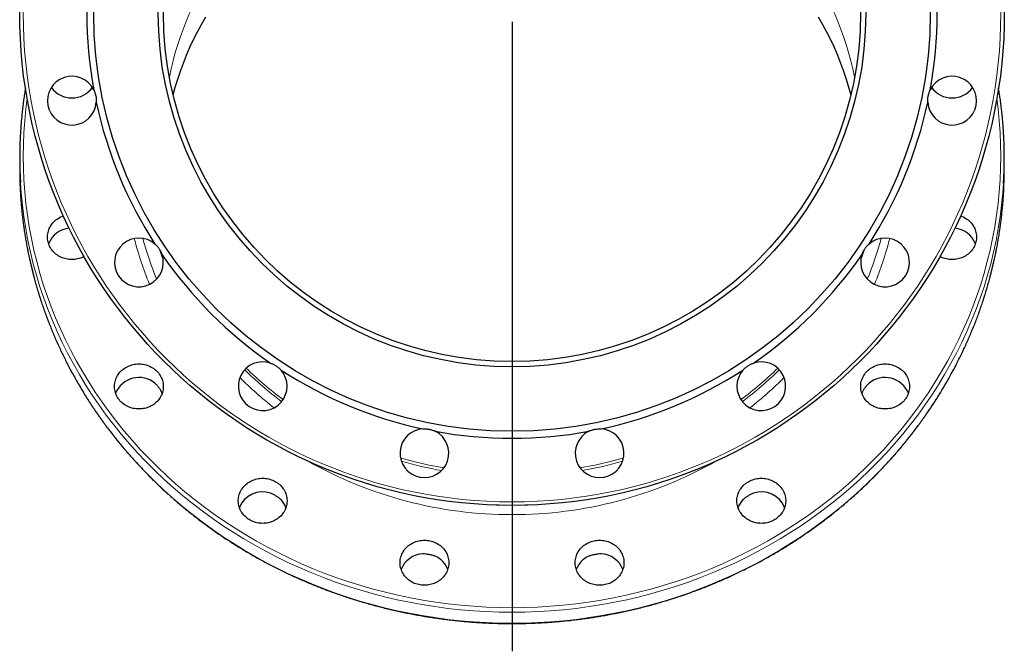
# Model space of a CAD drawing. Header units: millimetres. Extents: x 149 to 1592, y 62 to 1511.
# Tile 5 of 6: x 1002 to 1567, y 845 to 1208. Entities that reach past the tile are written whole.
import ezdxf

# ---------------------------------------------------------------- set-up
doc = ezdxf.new("R2010")
doc.units = ezdxf.units.MM
doc.layers.add('FORMAT', color=7, linetype='Continuous')

# ---------------------------------------------------------------- blocks, each defined once
blk = doc.blocks.new('SW_CENTERMARKSYMBOL_0')
at = {"layer": 'FORMAT', "color": 0}
blk.add_line((0, -5), (0, -366.26), dxfattribs=at)

msp = doc.modelspace()

# ---------------------------------------------------------------- linework, layer by layer
at = {"color": 7, "linetype": 'Continuous', "lineweight": 25}
for p, q in [((1001.97, 1128.81), (1001.97, 1122.49)), ((1566.97, 1122.49), (1566.97, 1128.81)), ((1083.71, 993.48), (1083.62, 993.73)), ((1485.32, 993.73), (1485.23, 993.48))]:
    msp.add_line(p, q, dxfattribs=at)
at = {"color": 8, "linetype": 'Continuous', "lineweight": 18, "flags": 128}
for points in [[(1099.69, 1211.96), (1097.75, 1207.47), (1095.94, 1202.93), (1094.26, 1198.35), (1092.71, 1193.73), (1091.28, 1189.07), (1090, 1184.38), (1088.84, 1179.66), (1087.85, 1175.06)], [(1481.09, 1175.06), (1480.1, 1179.66), (1478.94, 1184.38), (1477.65, 1189.07), (1476.23, 1193.73), (1474.68, 1198.35), (1473, 1202.93), (1471.19, 1207.47), (1469.25, 1211.96)], [(1006.26, 1162.62), (1005.51, 1156.66), (1004.83, 1149.91), (1004.35, 1143.14), (1004.07, 1136.36), (1003.97, 1129.57), (1004.07, 1122.79), (1004.35, 1116.01), (1004.83, 1109.24), (1005.51, 1102.48), (1006.37, 1095.75), (1007.42, 1089.03), (1008.67, 1082.35), (1010.1, 1075.69), (1011.72, 1069.08), (1013.53, 1062.5), (1015.52, 1055.97), (1017.7, 1049.49), (1020.06, 1043.07), (1022.6, 1036.7), (1025.32, 1030.4), (1028.22, 1024.17), (1031.29, 1018.01), (1034.54, 1011.92), (1037.96, 1005.92), (1041.55, 1000), (1045.3, 994.17), (1049.22, 988.43), (1053.3, 982.79), (1057.54, 977.25), (1061.93, 971.81), (1066.48, 966.49), (1071.18, 961.27), (1076.02, 956.17), (1081, 951.19), (1086.13, 946.33), (1091.39, 941.59), (1096.78, 936.99), (1102.3, 932.52), (1107.95, 928.18), (1113.71, 923.98), (1119.6, 919.92), (1125.59, 916), (1131.7, 912.23), (1137.91, 908.61), (1144.22, 905.14), (1150.63, 901.83), (1157.13, 898.67), (1163.71, 895.67), (1170.38, 892.83), (1177.13, 890.15), (1183.95, 887.64), (1190.84, 885.29), (1197.79, 883.11), (1204.8, 881.1), (1211.87, 879.26), (1218.99, 877.59), (1226.15, 876.09), (1233.35, 874.76), (1240.59, 873.62), (1247.86, 872.64), (1255.15, 871.84), (1262.46, 871.22), (1269.79, 870.78), (1277.13, 870.51), (1284.47, 870.42)], [(1284.47, 870.42), (1291.81, 870.51), (1299.15, 870.78), (1306.48, 871.22), (1313.79, 871.84), (1321.08, 872.64), (1328.35, 873.62), (1335.59, 874.76), (1342.79, 876.09), (1349.95, 877.59), (1357.07, 879.26), (1364.14, 881.1), (1371.15, 883.11), (1378.1, 885.29), (1384.99, 887.64), (1391.81, 890.15), (1398.56, 892.83), (1405.23, 895.67), (1411.81, 898.67), (1418.31, 901.83), (1424.72, 905.14), (1431.03, 908.61), (1437.24, 912.23), (1443.35, 916), (1449.34, 919.92), (1455.23, 923.98), (1460.99, 928.18), (1466.64, 932.52), (1472.16, 936.99), (1477.55, 941.59), (1482.81, 946.33), (1487.94, 951.19), (1492.92, 956.17), (1497.76, 961.27), (1502.46, 966.49), (1507.01, 971.81), (1511.4, 977.25), (1515.64, 982.79), (1519.72, 988.43), (1523.64, 994.17), (1527.39, 1000), (1530.98, 1005.92), (1534.4, 1011.92), (1537.64, 1018.01), (1540.72, 1024.17), (1543.62, 1030.4), (1546.34, 1036.7), (1548.88, 1043.07), (1551.24, 1049.49), (1553.42, 1055.97), (1555.41, 1062.5), (1557.22, 1069.08), (1558.84, 1075.69), (1560.27, 1082.35), (1561.52, 1089.03), (1562.57, 1095.75), (1563.43, 1102.48), (1564.1, 1109.24), (1564.59, 1116.01), (1564.87, 1122.79), (1564.97, 1129.57), (1564.87, 1136.36), (1564.59, 1143.14), (1564.1, 1149.91), (1563.43, 1156.66), (1562.68, 1162.62)], [(1002.41, 1114.2), (1002.84, 1108.33), (1003.52, 1101.53), (1004.39, 1094.74), (1005.45, 1087.98), (1006.7, 1081.25), (1008.14, 1074.54), (1009.78, 1067.88), (1011.6, 1061.26), (1013.6, 1054.68), (1015.8, 1048.16), (1018.17, 1041.69), (1020.73, 1035.28), (1023.47, 1028.93), (1026.39, 1022.65), (1029.49, 1016.45), (1032.76, 1010.32), (1036.2, 1004.27), (1039.82, 998.31), (1043.6, 992.44), (1047.55, 986.66), (1051.65, 980.98), (1055.92, 975.4), (1060.35, 969.92), (1064.93, 964.56), (1069.65, 959.3), (1074.53, 954.17), (1079.55, 949.15), (1084.71, 944.26), (1090.01, 939.49), (1095.44, 934.85), (1101, 930.34), (1106.69, 925.98), (1112.49, 921.75), (1118.42, 917.66), (1124.46, 913.71), (1130.61, 909.92), (1136.86, 906.27), (1143.22, 902.78), (1149.67, 899.44), (1156.22, 896.26), (1162.85, 893.24), (1169.57, 890.38), (1176.36, 887.68), (1183.23, 885.15), (1190.17, 882.78), (1197.17, 880.59), (1204.24, 878.56), (1211.35, 876.71), (1218.52, 875.02), (1225.73, 873.52), (1232.99, 872.18), (1240.28, 871.03), (1247.6, 870.04), (1254.94, 869.24), (1262.3, 868.62), (1269.68, 868.17), (1277.07, 867.9), (1284.47, 867.81)], [(1284.47, 867.81), (1291.86, 867.9), (1299.25, 868.17), (1306.63, 868.62), (1314, 869.24), (1321.34, 870.04), (1328.66, 871.03), (1335.95, 872.18), (1343.2, 873.52), (1350.42, 875.02), (1357.59, 876.71), (1364.7, 878.56), (1371.77, 880.59), (1378.77, 882.78), (1385.71, 885.15), (1392.58, 887.68), (1399.37, 890.38), (1406.09, 893.24), (1412.72, 896.26), (1419.27, 899.44), (1425.72, 902.78), (1432.08, 906.27), (1438.33, 909.92), (1444.48, 913.71), (1450.52, 917.66), (1456.44, 921.75), (1462.25, 925.98), (1467.94, 930.34), (1473.5, 934.85), (1478.93, 939.49), (1484.23, 944.26), (1489.39, 949.15), (1494.41, 954.17), (1499.28, 959.3), (1504.01, 964.56), (1508.59, 969.92), (1513.02, 975.4), (1517.29, 980.98), (1521.39, 986.66), (1525.34, 992.44), (1529.12, 998.31), (1532.74, 1004.27), (1536.18, 1010.32), (1539.45, 1016.45), (1542.55, 1022.65), (1545.47, 1028.93), (1548.21, 1035.28), (1550.77, 1041.69), (1553.14, 1048.16), (1555.34, 1054.68), (1557.34, 1061.26), (1559.16, 1067.88), (1560.8, 1074.54), (1562.24, 1081.25), (1563.49, 1087.98), (1564.55, 1094.74), (1565.42, 1101.53), (1566.1, 1108.33), (1566.51, 1113.87)], [(1002.41, 1107.88), (1002.84, 1102.02), (1003.52, 1095.21), (1004.39, 1088.43), (1005.45, 1081.66), (1006.7, 1074.93), (1008.14, 1068.23), (1009.78, 1061.57), (1011.6, 1054.94), (1013.6, 1048.37), (1015.8, 1041.84), (1018.17, 1035.37), (1020.73, 1028.96), (1023.47, 1022.61), (1026.39, 1016.34), (1029.49, 1010.13), (1032.76, 1004), (1036.2, 997.96), (1039.82, 992), (1043.6, 986.12), (1047.55, 980.34), (1051.65, 974.66), (1055.92, 969.08), (1060.35, 963.61), (1064.93, 958.24), (1069.65, 952.99), (1074.53, 947.85), (1079.55, 942.84), (1084.71, 937.94), (1090.01, 933.17), (1095.44, 928.54), (1101, 924.03), (1106.69, 919.66), (1112.49, 915.43), (1118.42, 911.34), (1124.46, 907.4), (1130.61, 903.6), (1136.86, 899.96), (1143.22, 896.46), (1149.67, 893.13), (1156.22, 889.94), (1162.85, 886.92), (1169.57, 884.06), (1176.36, 881.36), (1183.23, 878.83), (1190.17, 876.47), (1197.17, 874.27), (1204.24, 872.25), (1211.35, 870.39), (1218.52, 868.71), (1225.73, 867.2), (1232.99, 865.87), (1240.28, 864.71), (1247.6, 863.73), (1254.94, 862.93), (1262.3, 862.3), (1269.68, 861.86), (1277.07, 861.59), (1284.47, 861.5)], [(1284.47, 861.5), (1291.86, 861.59), (1299.25, 861.86), (1306.63, 862.3), (1314, 862.93), (1321.34, 863.73), (1328.66, 864.71), (1335.95, 865.87), (1343.2, 867.2), (1350.42, 868.71), (1357.59, 870.39), (1364.7, 872.25), (1371.77, 874.27), (1378.77, 876.47), (1385.71, 878.83), (1392.58, 881.36), (1399.37, 884.06), (1406.09, 886.92), (1412.72, 889.94), (1419.27, 893.13), (1425.72, 896.46), (1432.08, 899.96), (1438.33, 903.6), (1444.48, 907.4), (1450.52, 911.34), (1456.44, 915.43), (1462.25, 919.66), (1467.94, 924.03), (1473.5, 928.54), (1478.93, 933.17), (1484.23, 937.94), (1489.39, 942.84), (1494.41, 947.85), (1499.28, 952.99), (1504.01, 958.24), (1508.59, 963.61), (1513.02, 969.08), (1517.29, 974.66), (1521.39, 980.34), (1525.34, 986.12), (1529.12, 992), (1532.74, 997.96), (1536.18, 1004), (1539.45, 1010.13), (1542.55, 1016.34), (1545.47, 1022.61), (1548.21, 1028.96), (1550.77, 1035.37), (1553.14, 1041.84), (1555.34, 1048.37), (1557.34, 1054.94), (1559.16, 1061.57), (1560.8, 1068.23), (1562.24, 1074.93), (1563.49, 1081.66), (1564.55, 1088.43), (1565.42, 1095.21), (1566.1, 1102.02), (1566.51, 1107.56)], [(1084.3, 1069.99), (1082.52, 1074.82), (1081.97, 1076.4)], [(1486.96, 1076.37), (1486.42, 1074.82), (1484.64, 1069.99)], [(1232.68, 945.19), (1229.51, 945.95), (1229.29, 946.01)], [(1339.65, 946.01), (1339.43, 945.95), (1336.26, 945.19)], [(1275.39, 929.3), (1278.76, 929.2), (1284.47, 929.13)], [(1284.47, 929.13), (1290.18, 929.2), (1293.55, 929.3)]]:
    msp.add_lwpolyline(points, dxfattribs=at)
at = {"color": 7, "linetype": 'Continuous', "lineweight": 25, "flags": 128}
for points in [[(1090.06, 1164.72), (1091.28, 1169.17), (1092.71, 1173.82), (1094.26, 1178.44), (1095.94, 1183.02), (1097.75, 1187.56), (1099.69, 1192.06), (1101.76, 1196.5), (1103.95, 1200.89), (1106.27, 1205.23), (1108.71, 1209.51)], [(1460.23, 1209.51), (1462.67, 1205.23), (1464.99, 1200.89), (1467.18, 1196.5), (1469.25, 1192.06), (1471.19, 1187.56), (1473, 1183.02), (1474.68, 1178.44), (1476.23, 1173.82), (1477.65, 1169.17), (1478.88, 1164.72)], [(1038.93, 1071.96), (1038.31, 1071.65), (1037.56, 1071.32), (1036.79, 1071.04), (1036.01, 1070.79), (1035.21, 1070.59), (1034.39, 1070.43), (1033.57, 1070.32), (1032.75, 1070.25), (1031.92, 1070.23), (1031.09, 1070.25), (1030.26, 1070.32), (1029.44, 1070.43), (1028.63, 1070.59), (1027.83, 1070.79), (1027.04, 1071.04), (1026.27, 1071.32), (1025.52, 1071.65), (1024.8, 1072.02), (1024.1, 1072.43), (1023.42, 1072.88), (1022.78, 1073.36), (1022.17, 1073.88), (1021.59, 1074.43), (1021.05, 1075.01), (1020.54, 1075.62), (1020.08, 1076.26), (1019.66, 1076.92), (1019.28, 1077.6), (1018.94, 1078.3), (1018.65, 1079.02), (1018.41, 1079.75), (1018.22, 1080.5), (1018.07, 1081.25), (1017.97, 1082.01), (1017.92, 1082.78), (1017.92, 1083.54), (1017.97, 1084.31), (1018.07, 1085.07), (1018.22, 1085.83), (1018.41, 1086.57), (1018.65, 1087.3), (1018.94, 1088.02), (1019.28, 1088.72), (1019.66, 1089.41), (1020.08, 1090.07), (1020.54, 1090.7), (1021.05, 1091.31), (1021.59, 1091.89), (1022.17, 1092.44), (1022.78, 1092.96), (1023.42, 1093.44), (1024.1, 1093.89), (1024.8, 1094.3), (1025.52, 1094.67), (1026.27, 1095), (1027.04, 1095.29), (1027.05, 1095.29)], [(1541.89, 1095.29), (1541.9, 1095.29), (1542.67, 1095), (1543.41, 1094.67), (1544.14, 1094.3), (1544.84, 1093.89), (1545.52, 1093.44), (1546.16, 1092.96), (1546.77, 1092.44), (1547.35, 1091.89), (1547.89, 1091.31), (1548.4, 1090.7), (1548.86, 1090.07), (1549.28, 1089.41), (1549.66, 1088.72), (1550, 1088.02), (1550.28, 1087.3), (1550.53, 1086.57), (1550.72, 1085.83), (1550.87, 1085.07), (1550.97, 1084.31), (1551.02, 1083.54), (1551.02, 1082.78), (1550.97, 1082.01), (1550.87, 1081.25), (1550.72, 1080.5), (1550.53, 1079.75), (1550.28, 1079.02), (1550, 1078.3), (1549.66, 1077.6), (1549.28, 1076.92), (1548.86, 1076.26), (1548.4, 1075.62), (1547.89, 1075.01), (1547.35, 1074.43), (1546.77, 1073.88), (1546.16, 1073.36), (1545.52, 1072.88), (1544.84, 1072.43), (1544.14, 1072.02), (1543.41, 1071.65), (1542.67, 1071.32), (1541.9, 1071.04), (1541.11, 1070.79), (1540.31, 1070.59), (1539.5, 1070.43), (1538.68, 1070.32), (1537.85, 1070.25), (1537.02, 1070.23), (1536.19, 1070.25), (1535.37, 1070.32), (1534.55, 1070.43), (1533.73, 1070.59), (1532.93, 1070.79), (1532.15, 1071.04), (1531.38, 1071.32), (1530.63, 1071.65), (1530.01, 1071.96)], [(1070.37, 1010.34), (1071.2, 1010.32), (1072.02, 1010.25), (1072.84, 1010.13), (1073.65, 1009.98), (1074.45, 1009.77), (1075.24, 1009.53), (1076.01, 1009.24), (1076.76, 1008.91), (1077.49, 1008.54), (1078.19, 1008.13), (1078.86, 1007.68), (1079.51, 1007.2), (1080.12, 1006.68), (1080.7, 1006.13), (1081.24, 1005.55), (1081.74, 1004.94), (1082.2, 1004.31), (1082.63, 1003.65), (1083.01, 1002.97), (1083.34, 1002.26), (1083.63, 1001.55), (1083.87, 1000.81), (1084.07, 1000.07), (1084.21, 999.31), (1084.31, 998.55), (1084.36, 997.79), (1084.36, 997.02), (1084.31, 996.26), (1084.21, 995.49), (1084.07, 994.74), (1083.87, 993.99), (1083.63, 993.26), (1083.34, 992.54), (1083.01, 991.84), (1082.63, 991.16), (1082.2, 990.5), (1081.74, 989.86), (1081.24, 989.25), (1080.7, 988.67), (1080.12, 988.12), (1079.51, 987.61), (1078.86, 987.12), (1078.19, 986.68), (1077.49, 986.27), (1076.76, 985.9), (1076.01, 985.57), (1075.24, 985.28), (1074.45, 985.03), (1073.65, 984.83), (1072.84, 984.67), (1072.02, 984.56), (1071.2, 984.49), (1070.37, 984.47), (1069.54, 984.49), (1068.71, 984.56), (1067.89, 984.67), (1067.08, 984.83), (1066.28, 985.03), (1065.49, 985.28), (1064.72, 985.57), (1063.97, 985.9), (1063.25, 986.27), (1062.55, 986.68), (1061.87, 987.12), (1061.23, 987.61), (1060.61, 988.12), (1060.04, 988.67), (1059.49, 989.25), (1058.99, 989.86), (1058.53, 990.5), (1058.11, 991.16), (1057.73, 991.84), (1057.39, 992.54), (1057.1, 993.26), (1056.86, 993.99), (1056.67, 994.74), (1056.52, 995.49), (1056.42, 996.26), (1056.37, 997.02), (1056.37, 997.79), (1056.42, 998.55), (1056.52, 999.31), (1056.67, 1000.07), (1056.86, 1000.81), (1057.1, 1001.55), (1057.39, 1002.26), (1057.73, 1002.97), (1058.11, 1003.65), (1058.53, 1004.31), (1058.99, 1004.94), (1059.49, 1005.55), (1060.04, 1006.13), (1060.61, 1006.68), (1061.23, 1007.2), (1061.87, 1007.68), (1062.55, 1008.13), (1063.25, 1008.54), (1063.97, 1008.91), (1064.72, 1009.24), (1065.49, 1009.53), (1066.28, 1009.77), (1067.08, 1009.98), (1067.89, 1010.13), (1068.71, 1010.25), (1069.54, 1010.32), (1070.37, 1010.34)], [(1498.57, 1010.34), (1499.4, 1010.32), (1500.23, 1010.25), (1501.05, 1010.13), (1501.86, 1009.98), (1502.66, 1009.77), (1503.45, 1009.53), (1504.22, 1009.24), (1504.97, 1008.91), (1505.69, 1008.54), (1506.39, 1008.13), (1507.07, 1007.68), (1507.71, 1007.2), (1508.32, 1006.68), (1508.9, 1006.13), (1509.44, 1005.55), (1509.95, 1004.94), (1510.41, 1004.31), (1510.83, 1003.65), (1511.21, 1002.97), (1511.55, 1002.26), (1511.84, 1001.55), (1512.08, 1000.81), (1512.27, 1000.07), (1512.42, 999.31), (1512.52, 998.55), (1512.57, 997.79), (1512.57, 997.02), (1512.52, 996.26), (1512.42, 995.49), (1512.27, 994.74), (1512.08, 993.99), (1511.84, 993.26), (1511.55, 992.54), (1511.21, 991.84), (1510.83, 991.16), (1510.41, 990.5), (1509.95, 989.86), (1509.44, 989.25), (1508.9, 988.67), (1508.32, 988.12), (1507.71, 987.61), (1507.07, 987.12), (1506.39, 986.68), (1505.69, 986.27), (1504.97, 985.9), (1504.22, 985.57), (1503.45, 985.28), (1502.66, 985.03), (1501.86, 984.83), (1501.05, 984.67), (1500.23, 984.56), (1499.4, 984.49), (1498.57, 984.47), (1497.74, 984.49), (1496.92, 984.56), (1496.1, 984.67), (1495.28, 984.83), (1494.48, 985.03), (1493.7, 985.28), (1492.93, 985.57), (1492.18, 985.9), (1491.45, 986.27), (1490.75, 986.68), (1490.08, 987.12), (1489.43, 987.61), (1488.82, 988.12), (1488.24, 988.67), (1487.7, 989.25), (1487.2, 989.86), (1486.73, 990.5), (1486.31, 991.16), (1485.93, 991.84), (1485.6, 992.54), (1485.31, 993.26), (1485.07, 993.99), (1484.87, 994.74), (1484.73, 995.49), (1484.63, 996.26), (1484.58, 997.02), (1484.58, 997.79), (1484.63, 998.55), (1484.73, 999.31), (1484.87, 1000.07), (1485.07, 1000.81), (1485.31, 1001.55), (1485.6, 1002.26), (1485.93, 1002.97), (1486.31, 1003.65), (1486.73, 1004.31), (1487.2, 1004.94), (1487.7, 1005.55), (1488.24, 1006.13), (1488.82, 1006.68), (1489.43, 1007.2), (1490.08, 1007.68), (1490.75, 1008.13), (1491.45, 1008.54), (1492.18, 1008.91), (1492.93, 1009.24), (1493.7, 1009.53), (1494.48, 1009.77), (1495.28, 1009.98), (1496.1, 1010.13), (1496.92, 1010.25), (1497.74, 1010.32), (1498.57, 1010.34)], [(1141.41, 944.7), (1142.24, 944.68), (1143.07, 944.61), (1143.89, 944.5), (1144.7, 944.34), (1145.5, 944.14), (1146.29, 943.89), (1147.05, 943.6), (1147.8, 943.27), (1148.53, 942.9), (1149.23, 942.5), (1149.91, 942.05), (1150.55, 941.57), (1151.16, 941.05), (1151.74, 940.5), (1152.28, 939.92), (1152.79, 939.31), (1153.25, 938.67), (1153.67, 938.01), (1154.05, 937.33), (1154.38, 936.63), (1154.67, 935.91), (1154.92, 935.18), (1155.11, 934.43), (1155.26, 933.68), (1155.35, 932.92), (1155.4, 932.15), (1155.4, 931.38), (1155.35, 930.62), (1155.26, 929.86), (1155.11, 929.1), (1154.92, 928.36), (1154.67, 927.62), (1154.38, 926.91), (1154.05, 926.2), (1153.67, 925.52), (1153.25, 924.86), (1152.79, 924.23), (1152.28, 923.62), (1151.74, 923.04), (1151.16, 922.49), (1150.55, 921.97), (1149.91, 921.49), (1149.23, 921.04), (1148.53, 920.63), (1147.8, 920.26), (1147.05, 919.93), (1146.29, 919.64), (1145.5, 919.4), (1144.7, 919.19), (1143.89, 919.04), (1143.07, 918.92), (1142.24, 918.86), (1141.41, 918.83), (1140.58, 918.86), (1139.75, 918.92), (1138.93, 919.04), (1138.12, 919.19), (1137.32, 919.4), (1136.54, 919.64), (1135.77, 919.93), (1135.02, 920.26), (1134.29, 920.63), (1133.59, 921.04), (1132.92, 921.49), (1132.27, 921.97), (1131.66, 922.49), (1131.08, 923.04), (1130.54, 923.62), (1130.04, 924.23), (1129.57, 924.86), (1129.15, 925.52), (1128.77, 926.2), (1128.44, 926.91), (1128.15, 927.62), (1127.91, 928.36), (1127.71, 929.1), (1127.56, 929.86), (1127.47, 930.62), (1127.42, 931.38), (1127.42, 932.15), (1127.47, 932.92), (1127.56, 933.68), (1127.71, 934.43), (1127.91, 935.18), (1128.15, 935.91), (1128.44, 936.63), (1128.77, 937.33), (1129.15, 938.01), (1129.57, 938.67), (1130.04, 939.31), (1130.54, 939.92), (1131.08, 940.5), (1131.66, 941.05), (1132.27, 941.57), (1132.92, 942.05), (1133.59, 942.5), (1134.29, 942.9), (1135.02, 943.27), (1135.77, 943.6), (1136.54, 943.89), (1137.32, 944.14), (1138.12, 944.34), (1138.93, 944.5), (1139.75, 944.61), (1140.58, 944.68), (1141.41, 944.7)], [(1427.53, 944.7), (1428.36, 944.68), (1429.18, 944.61), (1430.01, 944.5), (1430.82, 944.34), (1431.62, 944.14), (1432.4, 943.89), (1433.17, 943.6), (1433.92, 943.27), (1434.65, 942.9), (1435.35, 942.5), (1436.02, 942.05), (1436.67, 941.57), (1437.28, 941.05), (1437.86, 940.5), (1438.4, 939.92), (1438.9, 939.31), (1439.37, 938.67), (1439.79, 938.01), (1440.17, 937.33), (1440.5, 936.63), (1440.79, 935.91), (1441.03, 935.18), (1441.23, 934.43), (1441.38, 933.68), (1441.47, 932.92), (1441.52, 932.15), (1441.52, 931.38), (1441.47, 930.62), (1441.38, 929.86), (1441.23, 929.1), (1441.03, 928.36), (1440.79, 927.62), (1440.5, 926.91), (1440.17, 926.2), (1439.79, 925.52), (1439.37, 924.86), (1438.9, 924.23), (1438.4, 923.62), (1437.86, 923.04), (1437.28, 922.49), (1436.67, 921.97), (1436.02, 921.49), (1435.35, 921.04), (1434.65, 920.63), (1433.92, 920.26), (1433.17, 919.93), (1432.4, 919.64), (1431.62, 919.4), (1430.82, 919.19), (1430.01, 919.04), (1429.18, 918.92), (1428.36, 918.86), (1427.53, 918.83), (1426.7, 918.86), (1425.87, 918.92), (1425.05, 919.04), (1424.24, 919.19), (1423.44, 919.4), (1422.65, 919.64), (1421.89, 919.93), (1421.14, 920.26), (1420.41, 920.63), (1419.71, 921.04), (1419.03, 921.49), (1418.39, 921.97), (1417.78, 922.49), (1417.2, 923.04), (1416.66, 923.62), (1416.15, 924.23), (1415.69, 924.86), (1415.27, 925.52), (1414.89, 926.2), (1414.56, 926.91), (1414.27, 927.62), (1414.02, 928.36), (1413.83, 929.1), (1413.68, 929.86), (1413.58, 930.62), (1413.54, 931.38), (1413.54, 932.15), (1413.58, 932.92), (1413.68, 933.68), (1413.83, 934.43), (1414.02, 935.18), (1414.27, 935.91), (1414.56, 936.63), (1414.89, 937.33), (1415.27, 938.01), (1415.69, 938.67), (1416.15, 939.31), (1416.66, 939.92), (1417.2, 940.5), (1417.78, 941.05), (1418.39, 941.57), (1419.03, 942.05), (1419.71, 942.5), (1420.41, 942.9), (1421.14, 943.27), (1421.89, 943.6), (1422.65, 943.89), (1423.44, 944.14), (1424.24, 944.34), (1425.05, 944.5), (1425.87, 944.61), (1426.7, 944.68), (1427.53, 944.7)], [(1234.23, 909.18), (1235.06, 909.16), (1235.89, 909.09), (1236.71, 908.98), (1237.52, 908.82), (1238.32, 908.62), (1239.11, 908.37), (1239.88, 908.08), (1240.63, 907.75), (1241.35, 907.38), (1242.05, 906.97), (1242.73, 906.53), (1243.37, 906.04), (1243.99, 905.53), (1244.56, 904.98), (1245.11, 904.4), (1245.61, 903.79), (1246.07, 903.15), (1246.49, 902.49), (1246.87, 901.81), (1247.21, 901.11), (1247.5, 900.39), (1247.74, 899.65), (1247.93, 898.91), (1248.08, 898.16), (1248.18, 897.39), (1248.23, 896.63), (1248.23, 895.86), (1248.18, 895.1), (1248.08, 894.34), (1247.93, 893.58), (1247.74, 892.84), (1247.5, 892.1), (1247.21, 891.38), (1246.87, 890.68), (1246.49, 890), (1246.07, 889.34), (1245.61, 888.7), (1245.11, 888.1), (1244.56, 887.51), (1243.99, 886.96), (1243.37, 886.45), (1242.73, 885.96), (1242.05, 885.52), (1241.35, 885.11), (1240.63, 884.74), (1239.88, 884.41), (1239.11, 884.12), (1238.32, 883.87), (1237.52, 883.67), (1236.71, 883.51), (1235.89, 883.4), (1235.06, 883.33), (1234.23, 883.31), (1233.4, 883.33), (1232.58, 883.4), (1231.76, 883.51), (1230.95, 883.67), (1230.15, 883.87), (1229.36, 884.12), (1228.59, 884.41), (1227.84, 884.74), (1227.11, 885.11), (1226.41, 885.52), (1225.74, 885.96), (1225.09, 886.45), (1224.48, 886.96), (1223.9, 887.51), (1223.36, 888.1), (1222.86, 888.7), (1222.4, 889.34), (1221.97, 890), (1221.59, 890.68), (1221.26, 891.38), (1220.97, 892.1), (1220.73, 892.84), (1220.53, 893.58), (1220.39, 894.34), (1220.29, 895.1), (1220.24, 895.86), (1220.24, 896.63), (1220.29, 897.39), (1220.39, 898.16), (1220.53, 898.91), (1220.73, 899.65), (1220.97, 900.39), (1221.26, 901.11), (1221.59, 901.81), (1221.97, 902.49), (1222.4, 903.15), (1222.86, 903.79), (1223.36, 904.4), (1223.9, 904.98), (1224.48, 905.53), (1225.09, 906.04), (1225.74, 906.53), (1226.41, 906.97), (1227.11, 907.38), (1227.84, 907.75), (1228.59, 908.08), (1229.36, 908.37), (1230.15, 908.62), (1230.95, 908.82), (1231.76, 908.98), (1232.58, 909.09), (1233.4, 909.16), (1234.23, 909.18)], [(1334.71, 909.18), (1335.53, 909.16), (1336.36, 909.09), (1337.18, 908.98), (1337.99, 908.82), (1338.79, 908.62), (1339.58, 908.37), (1340.35, 908.08), (1341.1, 907.75), (1341.82, 907.38), (1342.53, 906.97), (1343.2, 906.53), (1343.84, 906.04), (1344.46, 905.53), (1345.03, 904.98), (1345.58, 904.4), (1346.08, 903.79), (1346.54, 903.15), (1346.97, 902.49), (1347.34, 901.81), (1347.68, 901.11), (1347.97, 900.39), (1348.21, 899.65), (1348.41, 898.91), (1348.55, 898.16), (1348.65, 897.39), (1348.7, 896.63), (1348.7, 895.86), (1348.65, 895.1), (1348.55, 894.34), (1348.41, 893.58), (1348.21, 892.84), (1347.97, 892.1), (1347.68, 891.38), (1347.34, 890.68), (1346.97, 890), (1346.54, 889.34), (1346.08, 888.7), (1345.58, 888.1), (1345.03, 887.51), (1344.46, 886.96), (1343.84, 886.45), (1343.2, 885.96), (1342.53, 885.52), (1341.82, 885.11), (1341.1, 884.74), (1340.35, 884.41), (1339.58, 884.12), (1338.79, 883.87), (1337.99, 883.67), (1337.18, 883.51), (1336.36, 883.4), (1335.53, 883.33), (1334.71, 883.31), (1333.88, 883.33), (1333.05, 883.4), (1332.23, 883.51), (1331.42, 883.67), (1330.62, 883.87), (1329.83, 884.12), (1329.06, 884.41), (1328.31, 884.74), (1327.59, 885.11), (1326.88, 885.52), (1326.21, 885.96), (1325.57, 886.45), (1324.95, 886.96), (1324.38, 887.51), (1323.83, 888.1), (1323.33, 888.7), (1322.87, 889.34), (1322.45, 890), (1322.07, 890.68), (1321.73, 891.38), (1321.44, 892.1), (1321.2, 892.84), (1321.01, 893.58), (1320.86, 894.34), (1320.76, 895.1), (1320.71, 895.86), (1320.71, 896.63), (1320.76, 897.39), (1320.86, 898.16), (1321.01, 898.91), (1321.2, 899.65), (1321.44, 900.39), (1321.73, 901.11), (1322.07, 901.81), (1322.45, 902.49), (1322.87, 903.15), (1323.33, 903.79), (1323.83, 904.4), (1324.38, 904.98), (1324.95, 905.53), (1325.57, 906.04), (1326.21, 906.53), (1326.88, 906.97), (1327.59, 907.38), (1328.31, 907.75), (1329.06, 908.08), (1329.83, 908.37), (1330.62, 908.62), (1331.42, 908.82), (1332.23, 908.98), (1333.05, 909.09), (1333.88, 909.16), (1334.71, 909.18)]]:
    msp.add_lwpolyline(points, dxfattribs=at)
at = {"color": 7, "linetype": 'Continuous', "lineweight": 25}
for radius in [282.5, 240, 203, 200]:
    msp.add_circle((1284.47, 1211.66), radius, dxfattribs=at)
at = {"color": 8, "linetype": 'Continuous', "lineweight": 18}
msp.add_circle((1284.47, 1211.66), 280.5, dxfattribs=at)
at = {"color": 7, "linetype": 'Continuous', "lineweight": 25}
for centre, radius, start, end in [((1284.47, 1211.66), 244, 169.5976, 190.4024), ((1284.47, 1211.66), 244, 349.5976, 10.4024), ((1031.92, 1161.42), 14, 26.1908, 356.3092), ((1537.02, 1161.42), 14, 183.6908, 153.8092), ((1031.92, 1177.59), 14.58, 216.1358, 323.8642), ((1537.02, 1177.59), 14.58, 216.1358, 323.8642), ((1284.47, 1211.66), 244, 192.0976, 212.9024), ((1284.47, 1211.66), 244, 327.0976, 347.9024), ((1243.15, 1128.81), 241.18, 176.4343, 183.4732), ((1325.79, 1128.81), 241.18, 356.4493, 3.5494), ((1243.17, 1122.49), 241.2, 180.0003, 183.4732), ((1325.77, 1122.49), 241.2, 356.4494, 359.9997), ((1031.48, 1074.45), 13.77, 94.5632, 159.6475), ((1537.44, 1074.43), 13.78, 20.3994, 85.3899), ((1070.37, 1068.6), 14, 48.6908, 18.8092), ((1498.57, 1068.6), 14, 161.1908, 131.3092), ((1284.47, 1211.66), 244, 214.5976, 235.4024), ((1284.47, 1211.66), 244, 304.5976, 325.4024), ((1141.41, 997.56), 14, 71.1908, 41.3092), ((1427.53, 997.56), 14, 138.6908, 108.8092), ((1284.47, 1211.66), 244, 237.0976, 257.9024), ((1284.47, 1211.66), 244, 282.0976, 302.9024), ((1070.43, 988.15), 14.42, 50.4622, 158.3141), ((1498.51, 988.15), 14.42, 21.6859, 129.5378), ((1234.23, 959.11), 14, 93.6908, 63.8092), ((1334.71, 959.11), 14, 116.1908, 86.3092), ((1284.47, 1211.66), 244, 259.5976, 280.4024), ((1141.33, 922.7), 14.23, 71.1725, 158.8031), ((1142.72, 923.65), 12.74, 19.2016, 43.7254), ((1426.17, 923.68), 12.69, 136.2238, 160.8491), ((1427.59, 922.66), 14.26, 21.3345, 108.6899), ((1233.84, 887.5), 13.81, 92.0996, 159.5812), ((1235.07, 887.85), 13.28, 19.6888, 66.282), ((1333.87, 887.85), 13.28, 113.718, 160.3112), ((1335.09, 887.49), 13.83, 20.4668, 87.8524)]:
    msp.add_arc(centre, radius, start, end, dxfattribs=at)
at = {"color": 8, "linetype": 'Continuous', "lineweight": 18}
for centre, radius, start, end in [((1255.95, 1130.43), 194.27, 194.3306, 202.5236), ((1256.74, 1131.59), 190.54, 194.9598, 202.3907), ((1312.27, 1131.57), 190.46, 337.6077, 345.0418), ((1312.99, 1130.43), 194.27, 337.4764, 345.6694), ((1274.66, 1152.39), 204.35, 225.3584, 233.2119), ((1274.78, 1154.28), 204.53, 225.7095, 233.4989), ((1293.89, 1154.6), 204.95, 306.5091, 314.2825), ((1294.28, 1152.39), 204.35, 306.7881, 314.6416), ((1274.28, 1148.19), 206.23, 224.9447, 232.2266), ((1294.66, 1148.19), 206.23, 307.7734, 315.0553), ((1284.01, 1171.49), 224.22, 253.5423, 260.0773), ((1284.91, 1171.56), 224.29, 279.9237, 286.4567), ((1283.92, 1160.13), 236.29, 240.4687, 270.134), ((1284.02, 1169.77), 224.26, 253.679, 259.7294), ((1285.02, 1160.13), 236.29, 269.866, 299.5313), ((1284.94, 1169.71), 224.19, 280.2697, 286.3219)]:
    msp.add_arc(centre, radius, start, end, dxfattribs=at)
at = {"color": 7, "linetype": 'Continuous', "lineweight": 25}
for points, knots in [([(1005.28, 1168.65), (1005.13, 1167.74), (1004.8, 1165.76), (1004.35, 1162.71), (1003.92, 1159.48), (1003.53, 1156.26), (1003.18, 1153.03), (1002.88, 1149.79), (1002.63, 1146.73), (1002.5, 1144.74), (1002.44, 1143.83)], [0, 0, 0, 0, 0.11039, 0.240411, 0.370431, 0.500451, 0.63047, 0.760489, 0.890507, 1, 1, 1, 1]), ([(1044.48, 1167.6), (1044.74, 1167.06), (1044.98, 1166.51), (1045.27, 1165.65), (1045.36, 1165.35), (1045.52, 1164.76), (1045.59, 1164.46), (1045.77, 1163.55), (1045.85, 1162.94), (1045.93, 1161.73), (1045.93, 1161.12), (1045.89, 1160.52)], [0, 0, 0, 0, 0.25, 0.25, 0.375, 0.375, 0.5, 0.5, 0.75, 0.75, 1, 1, 1, 1]), ([(1523.05, 1160.52), (1523.01, 1161.12), (1523.01, 1161.72), (1523.07, 1162.63), (1523.1, 1162.93), (1523.18, 1163.54), (1523.23, 1163.85), (1523.41, 1164.76), (1523.57, 1165.35), (1523.96, 1166.5), (1524.19, 1167.06), (1524.46, 1167.6)], [0, 0, 0, 0, 0.25, 0.25, 0.375, 0.375, 0.5, 0.5, 0.75, 0.75, 1, 1, 1, 1]), ([(1566.5, 1143.76), (1566.46, 1144.39), (1566.36, 1146.11), (1566.14, 1148.9), (1565.85, 1152.14), (1565.51, 1155.37), (1565.13, 1158.6), (1564.71, 1161.82), (1564.24, 1165.04), (1563.89, 1167.31), (1563.68, 1168.51), (1563.66, 1168.64)], [0, 0, 0, 0, 0.0764, 0.206123, 0.335847, 0.465571, 0.595295, 0.72502, 0.854745, 0.984471, 1, 1, 1, 1]), ([(1002.41, 1107.86), (1002.41, 1107.84), (1002.47, 1106.74), (1002.63, 1104.55), (1002.89, 1101.32), (1003.2, 1098.08), (1003.55, 1094.85), (1003.94, 1091.62), (1004.38, 1088.4), (1004.86, 1085.19), (1005.38, 1081.98), (1005.95, 1078.77), (1006.56, 1075.57), (1007.21, 1072.38), (1007.91, 1069.2), (1008.64, 1066.03), (1009.43, 1062.86), (1010.25, 1059.71), (1011.11, 1056.56), (1012.02, 1053.42), (1012.97, 1050.3), (1013.96, 1047.18), (1015, 1044.08), (1016.07, 1040.99), (1017.19, 1037.91), (1018.35, 1034.84), (1019.55, 1031.79), (1020.79, 1028.76), (1022.07, 1025.73), (1023.39, 1022.72), (1024.75, 1019.73), (1026.15, 1016.75), (1027.6, 1013.79), (1029.08, 1010.85), (1030.6, 1007.92), (1032.16, 1005.01), (1033.76, 1002.12), (1035.4, 999.25), (1037.07, 996.4), (1038.79, 993.56), (1040.54, 990.75), (1042.33, 987.96), (1044.16, 985.18), (1046.03, 982.43), (1047.93, 979.7), (1049.87, 977), (1051.84, 974.31), (1053.85, 971.65), (1055.9, 969.01), (1057.98, 966.39), (1060.1, 963.8), (1062.25, 961.24), (1064.44, 958.7), (1066.66, 956.18), (1068.91, 953.69), (1071.2, 951.22), (1073.52, 948.79), (1075.87, 946.37), (1078.25, 943.99), (1080.67, 941.63), (1083.12, 939.31), (1085.6, 937.01), (1088.11, 934.73), (1090.65, 932.49), (1093.22, 930.28), (1095.82, 928.1), (1098.45, 925.94), (1101.11, 923.82), (1103.79, 921.73), (1106.51, 919.67), (1109.25, 917.64), (1112.02, 915.64), (1114.81, 913.67), (1117.64, 911.74), (1120.48, 909.84), (1123.36, 907.97), (1126.26, 906.13), (1129.18, 904.33), (1132.12, 902.56), (1135.09, 900.83), (1138.09, 899.13), (1141.1, 897.46), (1144.14, 895.83), (1147.2, 894.24), (1150.28, 892.68), (1153.38, 891.15), (1156.5, 889.67), (1159.65, 888.21), (1162.81, 886.8), (1165.99, 885.42), (1169.18, 884.07), (1172.4, 882.77), (1175.63, 881.5), (1178.88, 880.26), (1182.15, 879.07), (1185.43, 877.91), (1188.73, 876.79), (1192.04, 875.71), (1195.37, 874.67), (1198.71, 873.66), (1202.06, 872.7), (1205.43, 871.77), (1208.81, 870.88), (1212.2, 870.03), (1215.6, 869.22), (1219.01, 868.45), (1222.43, 867.71), (1225.87, 867.02), (1229.31, 866.37), (1232.76, 865.75), (1236.21, 865.18), (1239.68, 864.64), (1243.15, 864.15), (1246.63, 863.69), (1250.11, 863.28), (1253.6, 862.9), (1257.1, 862.57), (1260.59, 862.27), (1264.1, 862.02), (1267.6, 861.8), (1271.11, 861.63), (1274.62, 861.5), (1278.13, 861.4), (1281.41, 861.35), (1283.53, 861.35), (1284.47, 861.35)], [0, 0, 0, 0, 0.000177, 0.008382, 0.016586, 0.024791, 0.032996, 0.0412, 0.049405, 0.05761, 0.065814, 0.074019, 0.082224, 0.090429, 0.098634, 0.106839, 0.115044, 0.123249, 0.131454, 0.139659, 0.147864, 0.156069, 0.164275, 0.17248, 0.180686, 0.188891, 0.197097, 0.205303, 0.213508, 0.221714, 0.22992, 0.238126, 0.246332, 0.254539, 0.262745, 0.270951, 0.279158, 0.287364, 0.295571, 0.303778, 0.311985, 0.320192, 0.328399, 0.336606, 0.344813, 0.35302, 0.361227, 0.369435, 0.377643, 0.38585, 0.394058, 0.402266, 0.410474, 0.418682, 0.42689, 0.435098, 0.443306, 0.451515, 0.459723, 0.467932, 0.47614, 0.484349, 0.492558, 0.500766, 0.508975, 0.517184, 0.525393, 0.533603, 0.541812, 0.550021, 0.55823, 0.56644, 0.574649, 0.582859, 0.591069, 0.599278, 0.607488, 0.615698, 0.623908, 0.632118, 0.640328, 0.648538, 0.656748, 0.664958, 0.673168, 0.681378, 0.689589, 0.697799, 0.70601, 0.71422, 0.72243, 0.730641, 0.738852, 0.747062, 0.755273, 0.763483, 0.771694, 0.779905, 0.788116, 0.796326, 0.804537, 0.812748, 0.820959, 0.82917, 0.837381, 0.845592, 0.853803, 0.862014, 0.870225, 0.878436, 0.886647, 0.894858, 0.903069, 0.91128, 0.919491, 0.927703, 0.935914, 0.944125, 0.952336, 0.960547, 0.968758, 0.97697, 0.985181, 0.993392, 1, 1, 1, 1]), ([(1284.47, 861.35), (1285.09, 861.35), (1286.88, 861.35), (1289.84, 861.39), (1293.35, 861.47), (1296.86, 861.59), (1300.37, 861.75), (1303.87, 861.96), (1307.38, 862.2), (1310.88, 862.48), (1314.37, 862.81), (1317.86, 863.17), (1321.35, 863.57), (1324.83, 864.02), (1328.3, 864.5), (1331.77, 865.02), (1335.23, 865.59), (1338.68, 866.19), (1342.12, 866.83), (1345.56, 867.52), (1348.98, 868.24), (1352.4, 869), (1355.8, 869.8), (1359.19, 870.64), (1362.58, 871.52), (1365.95, 872.43), (1369.3, 873.39), (1372.65, 874.39), (1375.98, 875.42), (1379.29, 876.49), (1382.6, 877.6), (1385.88, 878.74), (1389.15, 879.93), (1392.41, 881.15), (1395.65, 882.41), (1398.87, 883.71), (1402.07, 885.04), (1405.25, 886.41), (1408.42, 887.82), (1411.57, 889.26), (1414.7, 890.74), (1417.8, 892.25), (1420.89, 893.8), (1423.95, 895.39), (1427, 897.01), (1430.02, 898.67), (1433.02, 900.36), (1436, 902.08), (1438.95, 903.84), (1441.88, 905.63), (1444.78, 907.46), (1447.66, 909.32), (1450.52, 911.21), (1453.35, 913.13), (1456.15, 915.09), (1458.93, 917.08), (1461.68, 919.1), (1464.4, 921.16), (1467.09, 923.24), (1469.76, 925.35), (1472.4, 927.5), (1475, 929.67), (1477.58, 931.88), (1480.13, 934.11), (1482.65, 936.38), (1485.14, 938.67), (1487.6, 940.99), (1490.02, 943.34), (1492.42, 945.71), (1494.78, 948.12), (1497.11, 950.55), (1499.4, 953.01), (1501.67, 955.49), (1503.89, 958), (1506.09, 960.53), (1508.25, 963.09), (1510.38, 965.68), (1512.47, 968.29), (1514.53, 970.92), (1516.55, 973.58), (1518.53, 976.25), (1520.48, 978.96), (1522.39, 981.68), (1524.27, 984.43), (1526.11, 987.19), (1527.91, 989.98), (1529.67, 992.79), (1531.4, 995.62), (1533.08, 998.46), (1534.73, 1001.33), (1536.34, 1004.22), (1537.92, 1007.12), (1539.45, 1010.04), (1540.94, 1012.98), (1542.39, 1015.94), (1543.81, 1018.91), (1545.18, 1021.9), (1546.51, 1024.9), (1547.8, 1027.92), (1549.06, 1030.96), (1550.27, 1034.01), (1551.44, 1037.07), (1552.56, 1040.14), (1553.65, 1043.23), (1554.7, 1046.33), (1555.7, 1049.44), (1556.66, 1052.56), (1557.58, 1055.7), (1558.46, 1058.84), (1559.29, 1061.99), (1560.08, 1065.16), (1560.83, 1068.33), (1561.54, 1071.51), (1562.21, 1074.7), (1562.83, 1077.89), (1563.41, 1081.1), (1563.94, 1084.31), (1564.43, 1087.52), (1564.88, 1090.74), (1565.29, 1093.97), (1565.65, 1097.2), (1565.97, 1100.43), (1566.24, 1103.67), (1566.42, 1106.04), (1566.49, 1107.33), (1566.5, 1107.54)], [0, 0, 0, 0, 0.004337, 0.012555, 0.020773, 0.028991, 0.037209, 0.045427, 0.053645, 0.061863, 0.070081, 0.078299, 0.086517, 0.094735, 0.102953, 0.111171, 0.119389, 0.127607, 0.135825, 0.144042, 0.15226, 0.160478, 0.168696, 0.176914, 0.185131, 0.193349, 0.201567, 0.209785, 0.218002, 0.22622, 0.234438, 0.242655, 0.250873, 0.25909, 0.267308, 0.275525, 0.283743, 0.29196, 0.300177, 0.308395, 0.316612, 0.324829, 0.333046, 0.341264, 0.349481, 0.357698, 0.365915, 0.374132, 0.382348, 0.390565, 0.398782, 0.406999, 0.415215, 0.423432, 0.431649, 0.439865, 0.448081, 0.456298, 0.464514, 0.47273, 0.480946, 0.489162, 0.497378, 0.505594, 0.51381, 0.522026, 0.530242, 0.538457, 0.546673, 0.554888, 0.563103, 0.571319, 0.579534, 0.587749, 0.595964, 0.604179, 0.612394, 0.620609, 0.628823, 0.637038, 0.645252, 0.653467, 0.661681, 0.669895, 0.678109, 0.686323, 0.694537, 0.702751, 0.710965, 0.719178, 0.727392, 0.735605, 0.743819, 0.752032, 0.760245, 0.768458, 0.776671, 0.784884, 0.793097, 0.80131, 0.809522, 0.817735, 0.825948, 0.83416, 0.842372, 0.850585, 0.858797, 0.867009, 0.875221, 0.883433, 0.891645, 0.899857, 0.908069, 0.916281, 0.924492, 0.932704, 0.940916, 0.949127, 0.957339, 0.96555, 0.973762, 0.981973, 0.990185, 0.998396, 1, 1, 1, 1]), ([(1079.61, 1079.12), (1080.06, 1078.72), (1080.48, 1078.29), (1081.08, 1077.61), (1081.28, 1077.38), (1081.65, 1076.89), (1081.83, 1076.63), (1082.35, 1075.86), (1082.66, 1075.33), (1083.19, 1074.24), (1083.43, 1073.68), (1083.62, 1073.11)], [0, 0, 0, 0, 0.25, 0.25, 0.375, 0.375, 0.5, 0.5, 0.75, 0.75, 1, 1, 1, 1]), ([(1485.32, 1073.11), (1485.51, 1073.68), (1485.74, 1074.24), (1486.15, 1075.05), (1486.29, 1075.32), (1486.6, 1075.86), (1486.76, 1076.12), (1487.28, 1076.89), (1487.65, 1077.38), (1488.45, 1078.29), (1488.88, 1078.72), (1489.33, 1079.12)], [0, 0, 0, 0, 0.25, 0.25, 0.375, 0.375, 0.5, 0.5, 0.75, 0.75, 1, 1, 1, 1]), ([(1145.92, 1010.81), (1146.49, 1010.61), (1147.05, 1010.38), (1147.86, 1009.98), (1148.13, 1009.84), (1148.67, 1009.53), (1148.93, 1009.37), (1149.7, 1008.85), (1150.19, 1008.48), (1151.1, 1007.68), (1151.53, 1007.25), (1151.93, 1006.8)], [0, 0, 0, 0, 0.25, 0.25, 0.375, 0.375, 0.5, 0.5, 0.75, 0.75, 1, 1, 1, 1]), ([(1417.01, 1006.8), (1417.41, 1007.25), (1417.83, 1007.67), (1418.52, 1008.27), (1418.75, 1008.47), (1419.24, 1008.84), (1419.49, 1009.02), (1420.26, 1009.54), (1420.79, 1009.84), (1421.88, 1010.38), (1422.45, 1010.61), (1423.02, 1010.81)], [0, 0, 0, 0, 0.25, 0.25, 0.375, 0.375, 0.5, 0.5, 0.75, 0.75, 1, 1, 1, 1]), ([(1083.62, 993.73), (1083.43, 994.19), (1083.19, 994.66), (1082.66, 995.61), (1082.35, 996.08), (1081.67, 997.02), (1081.29, 997.5), (1080.48, 998.41), (1080.06, 998.85), (1079.61, 999.27)], [0, 0, 0, 0, 0.25, 0.25, 0.5, 0.5, 0.75, 0.75, 1, 1, 1, 1]), ([(1489.33, 999.27), (1488.89, 998.85), (1488.46, 998.41), (1487.86, 997.73), (1487.66, 997.49), (1487.28, 997.02), (1487.1, 996.79), (1486.59, 996.08), (1486.29, 995.61), (1485.88, 994.9), (1485.75, 994.66), (1485.52, 994.19), (1485.42, 993.96), (1485.32, 993.73)], [0, 0, 0, 0, 0.25, 0.25, 0.375, 0.375, 0.5, 0.5, 0.75, 0.75, 0.875, 0.875, 1, 1, 1, 1]), ([(1233.33, 973.08), (1233.93, 973.12), (1234.53, 973.12), (1235.44, 973.06), (1235.74, 973.03), (1236.35, 972.95), (1236.66, 972.9), (1237.57, 972.72), (1238.16, 972.56), (1239.31, 972.17), (1239.87, 971.93), (1240.41, 971.67)], [0, 0, 0, 0, 0.25, 0.25, 0.375, 0.375, 0.5, 0.5, 0.75, 0.75, 1, 1, 1, 1]), ([(1328.53, 971.67), (1329.06, 971.93), (1329.62, 972.16), (1330.48, 972.46), (1330.77, 972.55), (1331.37, 972.71), (1331.67, 972.78), (1332.58, 972.96), (1333.19, 973.04), (1334.4, 973.12), (1335.01, 973.12), (1335.61, 973.08)], [0, 0, 0, 0, 0.25, 0.25, 0.375, 0.375, 0.5, 0.5, 0.75, 0.75, 1, 1, 1, 1]), ([(1151.93, 932.46), (1151.54, 932.81), (1151.11, 933.16), (1150.42, 933.67), (1150.18, 933.84), (1149.69, 934.17), (1149.44, 934.33), (1148.68, 934.8), (1148.15, 935.1), (1147.32, 935.52), (1147.04, 935.66), (1146.48, 935.92), (1146.2, 936.05), (1145.92, 936.17)], [0, 0, 0, 0, 0.25, 0.25, 0.375, 0.375, 0.5, 0.5, 0.75, 0.75, 0.875, 0.875, 1, 1, 1, 1]), ([(1423.02, 936.17), (1422.73, 936.05), (1422.45, 935.92), (1421.89, 935.66), (1421.62, 935.52), (1420.8, 935.1), (1420.27, 934.81), (1419.5, 934.33), (1419.25, 934.17), (1418.76, 933.84), (1418.52, 933.67), (1417.83, 933.16), (1417.41, 932.81), (1417.01, 932.46)], [0, 0, 0, 0, 0.125, 0.125, 0.25, 0.25, 0.5, 0.5, 0.625, 0.625, 0.75, 0.75, 1, 1, 1, 1]), ([(1240.41, 900.01), (1240.15, 900.1), (1239.87, 900.18), (1239.31, 900.35), (1239.03, 900.43), (1238.16, 900.65), (1237.57, 900.78), (1236.67, 900.95), (1236.36, 901), (1235.75, 901.09), (1235.44, 901.13), (1234.53, 901.23), (1233.93, 901.28), (1233.33, 901.31)], [0, 0, 0, 0, 0.125, 0.125, 0.25, 0.25, 0.5, 0.5, 0.625, 0.625, 0.75, 0.75, 1, 1, 1, 1]), ([(1335.61, 901.31), (1335.01, 901.28), (1334.42, 901.23), (1333.51, 901.13), (1333.2, 901.09), (1332.59, 901), (1332.28, 900.95), (1331.37, 900.78), (1330.78, 900.65), (1329.63, 900.36), (1329.06, 900.19), (1328.53, 900.01)], [0, 0, 0, 0, 0.25, 0.25, 0.375, 0.375, 0.5, 0.5, 0.75, 0.75, 1, 1, 1, 1])]:
    msp.add_open_spline(points, degree=3, knots=knots, dxfattribs=at)

# ---------------------------------------------------------------- block references
at = {"layer": 'FORMAT'}
msp.add_blockref('SW_CENTERMARKSYMBOL_0', (1284.47, 1211.66), dxfattribs=at)

doc.saveas('drawing.dxf')
